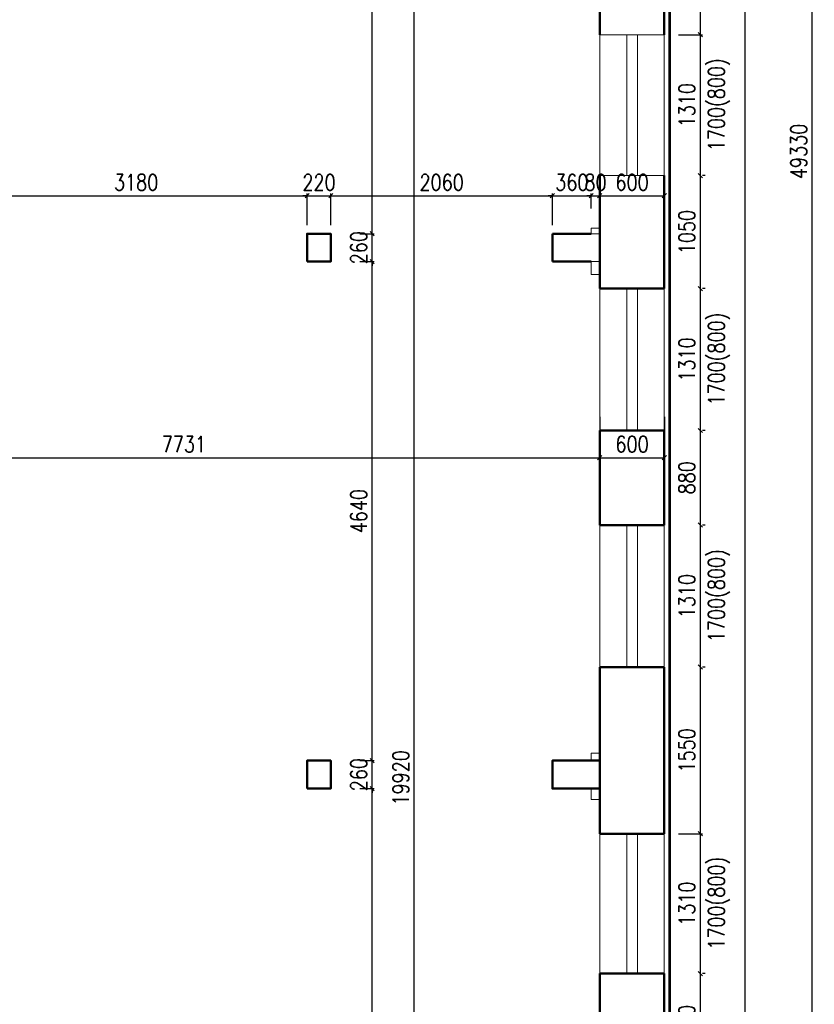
# Model space of a CAD drawing. Header units: millimetres. Extents: x -238874 to 551972, y -298952 to 658415.
# Tile 247 of 256: x 77106 to 84492, y 184295 to 193451. Entities that reach past the tile are written whole.
import ezdxf

# ---------------------------------------------------------------- set-up
doc = ezdxf.new("R2010")
doc.units = ezdxf.units.MM
doc.header["$LTSCALE"] = 20
doc.layers.add('CKNETISK', color=116, linetype='Continuous', lineweight=18, plot=False)
doc.layers.add('KOTY', color=8, linetype='Continuous')
doc.layers.add('NOSNÉ', color=8, linetype='Continuous', lineweight=50)
doc.layers.add('PRUCHODY', color=7, linetype='Continuous', lineweight=18)
doc.styles.add('SIMPLEX', font='SIMPLEX.shx', dxfattribs={"width": 0.8, "bigfont": 'CAD13.shx'})
doc.styles.get("Standard").update_dxf_attribs({"font": 'simplex.shx', "width": 0.8})
doc.dimstyles.new('CKA', dxfattribs={"dimtxt": 200, "dimasz": 40, "dimexe": 20, "dimexo": 0.2, "dimgap": 50, "dimtad": 1, "dimdec": 0, "dimrnd": 1, "dimzin": 0, "dimdsep": 46, "dimtxsty": 'Standard', "dimblk1": 'OBLIQUE', "dimblk2": 'OBLIQUE', "dimsah": 1, "dimcen": 0.09, "dimclrd": 253, "dimclre": 253, "dimclrt": 253, "dimadec": 0, "dimazin": 0, "dimtfac": 1, "dimtdec": 0, "dimtix": 1, "dimtmove": 2, "dimatfit": 3, "dimfxl": 1, "dimtolj": 1, "dimtzin": 0, "dimarcsym": 0})

# ---------------------------------------------------------------- blocks, each defined once
blk = doc.blocks.new('_OBLIQUE')
at = {"color": 0, "linetype": 'ByBlock'}
blk.add_line((-0.5, -0.5), (0.5, 0.5), dxfattribs=at)
blk = doc.blocks.new('*D1675')
at = {"layer": 'DEFPOINTS', "color": 0, "transparency": 16777216}
for p in [(83098, 216890.9), (84471.9, 216890.9), (83098, 167560.9)]:
    blk.add_point(p, dxfattribs=at)
at = {"layer": 'KOTY', "lineweight": -2, "transparency": 16777216}
for p, q in [((83478.7, 216890.9), (84491.9, 216890.9)), ((84471.9, 167560.9), (84471.9, 216890.9))]:
    blk.add_line(p, q, dxfattribs=at)
at = {"layer": 'KOTY', "lineweight": -2, "transparency": 16777216, "xscale": 40, "yscale": 40, "zscale": 40}
for p, rotation in [((84471.9, 216890.9), 90), ((84471.9, 167560.9), 270)]:
    blk.add_blockref('_OBLIQUE', p, dxfattribs=dict(at, rotation=rotation))
at = {"layer": 'KOTY', "transparency": 16777216, "insert": (84346.9, 192225.9), "char_height": 150, "attachment_point": 5, "rotation": 90, "style": 'SIMPLEX'}
blk.add_mtext('\\A1;49330', dxfattribs=at)
blk = doc.blocks.new('*D2052')
at = {"layer": 'DEFPOINTS', "color": 0, "transparency": 16777216}
for p in [(79888, 186300.9), (80382.3, 186300.9), (79888, 181690.9)]:
    blk.add_point(p, dxfattribs=at)
at = {"layer": 'KOTY', "lineweight": -2, "transparency": 16777216}
for p, q in [((80268.7, 186300.9), (80402.3, 186300.9)), ((80382.3, 181690.9), (80382.3, 186300.9))]:
    blk.add_line(p, q, dxfattribs=at)
at = {"layer": 'KOTY', "lineweight": -2, "transparency": 16777216, "xscale": 40, "yscale": 40, "zscale": 40}
for p, rotation in [((80382.3, 186300.9), 90), ((80382.3, 181690.9), 270)]:
    blk.add_blockref('_OBLIQUE', p, dxfattribs=dict(at, rotation=rotation))
at = {"layer": 'KOTY', "transparency": 16777216, "insert": (80257.3, 183995.9), "char_height": 150, "attachment_point": 5, "rotation": 90, "style": 'SIMPLEX'}
blk.add_mtext('\\A1;4610', dxfattribs=at)
blk = doc.blocks.new('*D2053')
at = {"layer": 'DEFPOINTS', "color": 0, "transparency": 16777216}
for p in [(80382.3, 196360.9), (80772.9, 196360.9), (80382.3, 176440.9)]:
    blk.add_point(p, dxfattribs=at)
at = {"layer": 'KOTY', "lineweight": -2, "transparency": 16777216}
for p, q in [((80763, 196360.9), (80792.9, 196360.9)), ((80772.9, 176440.9), (80772.9, 196360.9))]:
    blk.add_line(p, q, dxfattribs=at)
at = {"layer": 'KOTY', "lineweight": -2, "transparency": 16777216, "xscale": 40, "yscale": 40, "zscale": 40}
for p, rotation in [((80772.9, 196360.9), 90), ((80772.9, 176440.9), 270)]:
    blk.add_blockref('_OBLIQUE', p, dxfattribs=dict(at, rotation=rotation))
at = {"layer": 'KOTY', "transparency": 16777216, "insert": (80647.9, 186400.9), "char_height": 150, "attachment_point": 5, "rotation": 90, "style": 'SIMPLEX'}
blk.add_mtext('\\A1;19920', dxfattribs=at)
blk = doc.blocks.new('*D2054')
at = {"layer": 'DEFPOINTS', "color": 0, "transparency": 16777216}
for p in [(82848, 185880.9), (83432.8, 185880.9), (83098, 184580.9)]:
    blk.add_point(p, dxfattribs=at)
at = {"layer": 'KOTY', "lineweight": -2, "transparency": 16777216}
for p, q in [((83228.7, 185880.9), (83452.8, 185880.9)), ((83432.8, 184580.9), (83432.8, 185880.9))]:
    blk.add_line(p, q, dxfattribs=at)
at = {"layer": 'KOTY', "lineweight": -2, "transparency": 16777216, "xscale": 40, "yscale": 40, "zscale": 40}
for p, rotation in [((83432.8, 185880.9), 90), ((83432.8, 184580.9), 270)]:
    blk.add_blockref('_OBLIQUE', p, dxfattribs=dict(at, rotation=rotation))
at = {"layer": 'KOTY', "transparency": 16777216, "insert": (83307.8, 185230.9), "char_height": 150, "attachment_point": 5, "rotation": 90, "style": 'SIMPLEX'}
blk.add_mtext('\\A1;1310', dxfattribs=at)
blk = doc.blocks.new('*D2055')
at = {"layer": 'DEFPOINTS', "color": 0, "transparency": 16777216}
for p in [(83098, 197060.9), (83098, 167560.9), (83845.5, 167560.9)]:
    blk.add_point(p, dxfattribs=at)
at = {"layer": 'KOTY', "lineweight": -2, "transparency": 16777216}
for p, q in [((83845.5, 197060.9), (83845.5, 167560.9)), ((83478.7, 167560.9), (83865.5, 167560.9))]:
    blk.add_line(p, q, dxfattribs=at)
at = {"layer": 'KOTY', "lineweight": -2, "transparency": 16777216, "xscale": 40, "yscale": 40, "zscale": 40}
for p, rotation in [((83845.5, 197060.9), 90), ((83845.5, 167560.9), 270)]:
    blk.add_blockref('_OBLIQUE', p, dxfattribs=dict(at, rotation=rotation))
at = {"layer": 'KOTY', "transparency": 16777216, "insert": (83720.5, 182310.9), "char_height": 150, "attachment_point": 5, "rotation": 90, "style": 'SIMPLEX'}
blk.add_mtext('\\A1;29500', dxfattribs=at)
blk = doc.blocks.new('*D2203')
at = {"layer": 'DEFPOINTS', "color": 0, "transparency": 16777216}
for p in [(83098, 184580.9), (83432.8, 184580.9), (83098, 183690.9)]:
    blk.add_point(p, dxfattribs=at)
at = {"layer": 'KOTY', "lineweight": -2, "transparency": 16777216}
for p, q in [((83432.8, 183690.9), (83432.8, 184580.9)), ((83478.7, 184580.9), (83452.8, 184580.9))]:
    blk.add_line(p, q, dxfattribs=at)
at = {"layer": 'KOTY', "lineweight": -2, "transparency": 16777216, "xscale": 40, "yscale": 40, "zscale": 40}
for p, rotation in [((83432.8, 184580.9), 90), ((83432.8, 183690.9), 270)]:
    blk.add_blockref('_OBLIQUE', p, dxfattribs=dict(at, rotation=rotation))
at = {"layer": 'KOTY', "transparency": 16777216, "insert": (83307.8, 184135.9), "char_height": 150, "attachment_point": 5, "rotation": 90, "style": 'SIMPLEX'}
blk.add_mtext('\\A1;890', dxfattribs=at)
blk = doc.blocks.new('*D2354')
at = {"layer": 'DEFPOINTS', "color": 0, "transparency": 16777216}
for p in [(82498, 189378.1), (83098, 189378.1), (83098, 189378.1)]:
    blk.add_point(p, dxfattribs=at)
at = {"layer": 'KOTY', "lineweight": -2, "transparency": 16777216}
for p, q in [((83098, 189758.9), (83098, 189398.1)), ((82498, 189378.1), (83098, 189378.1))]:
    blk.add_line(p, q, dxfattribs=at)
at = {"layer": 'KOTY', "lineweight": -2, "transparency": 16777216, "xscale": 40, "yscale": 40, "zscale": 40, "rotation": 180}
blk.add_blockref('_OBLIQUE', (82498, 189378.1), dxfattribs=at)
at = {"layer": 'KOTY', "lineweight": -2, "transparency": 16777216, "xscale": 40, "yscale": 40, "zscale": 40}
blk.add_blockref('_OBLIQUE', (83098, 189378.1), dxfattribs=at)
at = {"layer": 'KOTY', "transparency": 16777216, "insert": (82798, 189503.1), "char_height": 150, "attachment_point": 5, "style": 'SIMPLEX'}
blk.add_mtext('\\A1;600', dxfattribs=at)
blk = doc.blocks.new('*D2355')
at = {"layer": 'DEFPOINTS', "color": 0, "transparency": 16777216}
for p in [(83098, 191813.3), (82498, 191290), (83098, 191305)]:
    blk.add_point(p, dxfattribs=at)
at = {"layer": 'KOTY', "lineweight": -2, "transparency": 16777216}
for p, q in [((83098, 191685.8), (83098, 191833.3)), ((82498, 191813.3), (83098, 191813.3))]:
    blk.add_line(p, q, dxfattribs=at)
at = {"layer": 'KOTY', "lineweight": -2, "transparency": 16777216, "xscale": 40, "yscale": 40, "zscale": 40, "rotation": 180}
blk.add_blockref('_OBLIQUE', (82498, 191813.3), dxfattribs=at)
at = {"layer": 'KOTY', "lineweight": -2, "transparency": 16777216, "xscale": 40, "yscale": 40, "zscale": 40}
blk.add_blockref('_OBLIQUE', (83098, 191813.3), dxfattribs=at)
at = {"layer": 'KOTY', "transparency": 16777216, "insert": (82798, 191938.3), "char_height": 150, "attachment_point": 5, "style": 'SIMPLEX'}
blk.add_mtext('\\A1;600', dxfattribs=at)
blk = doc.blocks.new('*D2359')
at = {"layer": 'DEFPOINTS', "color": 0, "transparency": 16777216}
for p in [(79778, 191813.3), (76598, 191160), (79778, 191160)]:
    blk.add_point(p, dxfattribs=at)
at = {"layer": 'KOTY', "lineweight": -2, "transparency": 16777216}
for p, q in [((79778, 191540.8), (79778, 191833.3)), ((76598, 191813.3), (79778, 191813.3))]:
    blk.add_line(p, q, dxfattribs=at)
at = {"layer": 'KOTY', "lineweight": -2, "transparency": 16777216, "xscale": 40, "yscale": 40, "zscale": 40, "rotation": 180}
blk.add_blockref('_OBLIQUE', (76598, 191813.3), dxfattribs=at)
at = {"layer": 'KOTY', "lineweight": -2, "transparency": 16777216, "xscale": 40, "yscale": 40, "zscale": 40}
blk.add_blockref('_OBLIQUE', (79778, 191813.3), dxfattribs=at)
at = {"layer": 'KOTY', "transparency": 16777216, "insert": (78188, 191938.3), "char_height": 150, "attachment_point": 5, "style": 'SIMPLEX'}
blk.add_mtext('\\A1;3180', dxfattribs=at)
blk = doc.blocks.new('*D2360')
at = {"layer": 'DEFPOINTS', "color": 0, "transparency": 16777216}
for p in [(79998, 191813.3), (79778, 191160), (79998, 191160)]:
    blk.add_point(p, dxfattribs=at)
at = {"layer": 'KOTY', "lineweight": -2, "transparency": 16777216}
for p, q in [((79998, 191540.8), (79998, 191833.3)), ((79778, 191813.3), (79738, 191813.3)), ((79778, 191813.3), (79998, 191813.3)), ((79998, 191813.3), (80038, 191813.3))]:
    blk.add_line(p, q, dxfattribs=at)
at = {"layer": 'KOTY', "lineweight": -2, "transparency": 16777216, "xscale": 40, "yscale": 40, "zscale": 40}
blk.add_blockref('_OBLIQUE', (79778, 191813.3), dxfattribs=at)
at = {"layer": 'KOTY', "lineweight": -2, "transparency": 16777216, "xscale": 40, "yscale": 40, "zscale": 40, "rotation": 180}
blk.add_blockref('_OBLIQUE', (79998, 191813.3), dxfattribs=at)
at = {"layer": 'KOTY', "transparency": 16777216, "insert": (79888, 191938.3), "char_height": 150, "attachment_point": 5, "style": 'SIMPLEX'}
blk.add_mtext('\\A1;220', dxfattribs=at)
blk = doc.blocks.new('*D2361')
at = {"layer": 'DEFPOINTS', "color": 0, "transparency": 16777216}
for p in [(82058, 191813.3), (79998, 191160), (82058, 191160)]:
    blk.add_point(p, dxfattribs=at)
at = {"layer": 'KOTY', "lineweight": -2, "transparency": 16777216}
for p, q in [((82058, 191540.8), (82058, 191833.3)), ((79998, 191813.3), (82058, 191813.3))]:
    blk.add_line(p, q, dxfattribs=at)
at = {"layer": 'KOTY', "lineweight": -2, "transparency": 16777216, "xscale": 40, "yscale": 40, "zscale": 40, "rotation": 180}
blk.add_blockref('_OBLIQUE', (79998, 191813.3), dxfattribs=at)
at = {"layer": 'KOTY', "lineweight": -2, "transparency": 16777216, "xscale": 40, "yscale": 40, "zscale": 40}
blk.add_blockref('_OBLIQUE', (82058, 191813.3), dxfattribs=at)
at = {"layer": 'KOTY', "transparency": 16777216, "insert": (81028, 191938.3), "char_height": 150, "attachment_point": 5, "style": 'SIMPLEX'}
blk.add_mtext('\\A1;2060', dxfattribs=at)
blk = doc.blocks.new('*D2362')
at = {"layer": 'DEFPOINTS', "color": 0, "transparency": 16777216}
for p in [(82418, 191813.3), (82418, 191315), (82058, 191160)]:
    blk.add_point(p, dxfattribs=at)
at = {"layer": 'KOTY', "lineweight": -2, "transparency": 16777216}
for p, q in [((82418, 191695.8), (82418, 191833.3)), ((82058, 191813.3), (82018, 191813.3)), ((82058, 191813.3), (82418, 191813.3)), ((82418, 191813.3), (82458, 191813.3))]:
    blk.add_line(p, q, dxfattribs=at)
at = {"layer": 'KOTY', "lineweight": -2, "transparency": 16777216, "xscale": 40, "yscale": 40, "zscale": 40}
blk.add_blockref('_OBLIQUE', (82058, 191813.3), dxfattribs=at)
at = {"layer": 'KOTY', "lineweight": -2, "transparency": 16777216, "xscale": 40, "yscale": 40, "zscale": 40, "rotation": 180}
blk.add_blockref('_OBLIQUE', (82418, 191813.3), dxfattribs=at)
at = {"layer": 'KOTY', "transparency": 16777216, "insert": (82238, 191938.3), "char_height": 150, "attachment_point": 5, "style": 'SIMPLEX'}
blk.add_mtext('\\A1;360', dxfattribs=at)
blk = doc.blocks.new('*D2363')
at = {"layer": 'DEFPOINTS', "color": 0, "transparency": 16777216}
for p in [(82498, 191813.3), (82418, 191315), (82498, 191290)]:
    blk.add_point(p, dxfattribs=at)
at = {"layer": 'KOTY', "lineweight": -2, "transparency": 16777216}
for p, q in [((82498, 191670.8), (82498, 191833.3)), ((82418, 191813.3), (82378, 191813.3)), ((82418, 191813.3), (82498, 191813.3)), ((82498, 191813.3), (82538, 191813.3))]:
    blk.add_line(p, q, dxfattribs=at)
at = {"layer": 'KOTY', "lineweight": -2, "transparency": 16777216, "xscale": 40, "yscale": 40, "zscale": 40}
blk.add_blockref('_OBLIQUE', (82418, 191813.3), dxfattribs=at)
at = {"layer": 'KOTY', "lineweight": -2, "transparency": 16777216, "xscale": 40, "yscale": 40, "zscale": 40, "rotation": 180}
blk.add_blockref('_OBLIQUE', (82498, 191813.3), dxfattribs=at)
at = {"layer": 'KOTY', "transparency": 16777216, "insert": (82458, 191938.3), "char_height": 150, "attachment_point": 5, "style": 'SIMPLEX'}
blk.add_mtext('\\A1;80', dxfattribs=at)
blk = doc.blocks.new('*D2366')
at = {"layer": 'DEFPOINTS', "color": 0, "transparency": 16777216}
for p in [(80338, 196360.9), (80382.3, 196360.9), (79888, 191460.9)]:
    blk.add_point(p, dxfattribs=at)
at = {"layer": 'KOTY', "lineweight": -2, "transparency": 16777216}
for p, q in [((80382.3, 191460.9), (80382.3, 196360.9)), ((80718.7, 196360.9), (80402.3, 196360.9))]:
    blk.add_line(p, q, dxfattribs=at)
at = {"layer": 'KOTY', "lineweight": -2, "transparency": 16777216, "xscale": 40, "yscale": 40, "zscale": 40}
for p, rotation in [((80382.3, 196360.9), 90), ((80382.3, 191460.9), 270)]:
    blk.add_blockref('_OBLIQUE', p, dxfattribs=dict(at, rotation=rotation))
at = {"layer": 'KOTY', "transparency": 16777216, "insert": (80257.3, 193910.9), "char_height": 150, "attachment_point": 5, "rotation": 90, "style": 'SIMPLEX'}
blk.add_mtext('\\A1;4900', dxfattribs=at)
blk = doc.blocks.new('*D2368')
at = {"layer": 'DEFPOINTS', "color": 0, "transparency": 16777216}
for p in [(74767.3, 189378.1), (82498, 189378.1), (82498, 189378.1)]:
    blk.add_point(p, dxfattribs=at)
at = {"layer": 'KOTY', "lineweight": -2, "transparency": 16777216}
for p, q in [((82498, 189758.9), (82498, 189398.1)), ((74767.3, 189378.1), (82498, 189378.1))]:
    blk.add_line(p, q, dxfattribs=at)
at = {"layer": 'KOTY', "lineweight": -2, "transparency": 16777216, "xscale": 40, "yscale": 40, "zscale": 40, "rotation": 180}
blk.add_blockref('_OBLIQUE', (74767.3, 189378.1), dxfattribs=at)
at = {"layer": 'KOTY', "lineweight": -2, "transparency": 16777216, "xscale": 40, "yscale": 40, "zscale": 40}
blk.add_blockref('_OBLIQUE', (82498, 189378.1), dxfattribs=at)
at = {"layer": 'KOTY', "transparency": 16777216, "insert": (78632.6, 189503.1), "char_height": 150, "attachment_point": 5, "style": 'SIMPLEX'}
blk.add_mtext('\\A1;7731', dxfattribs=at)
blk = doc.blocks.new('*D2374')
at = {"layer": 'DEFPOINTS', "color": 0, "transparency": 16777216}
for p in [(79888, 186560.9), (80382.3, 186560.9), (79888, 186300.9)]:
    blk.add_point(p, dxfattribs=at)
at = {"layer": 'KOTY', "lineweight": -2, "transparency": 16777216}
for p, q in [((80382.3, 186560.9), (80382.3, 186600.9)), ((80268.7, 186560.9), (80402.3, 186560.9)), ((80382.3, 186300.9), (80382.3, 186560.9)), ((80382.3, 186300.9), (80382.3, 186260.9))]:
    blk.add_line(p, q, dxfattribs=at)
at = {"layer": 'KOTY', "lineweight": -2, "transparency": 16777216, "xscale": 40, "yscale": 40, "zscale": 40}
for p, rotation in [((80382.3, 186560.9), 270), ((80382.3, 186300.9), 90)]:
    blk.add_blockref('_OBLIQUE', p, dxfattribs=dict(at, rotation=rotation))
at = {"layer": 'KOTY', "transparency": 16777216, "insert": (80257.3, 186430.9), "char_height": 150, "attachment_point": 5, "rotation": 90, "style": 'SIMPLEX'}
blk.add_mtext('\\A1;260', dxfattribs=at)
blk = doc.blocks.new('*D2375')
at = {"layer": 'DEFPOINTS', "color": 0, "transparency": 16777216}
for p in [(79888, 191200.9), (80382.3, 191200.9), (79888, 186560.9)]:
    blk.add_point(p, dxfattribs=at)
at = {"layer": 'KOTY', "lineweight": -2, "transparency": 16777216}
for p, q in [((80268.7, 191200.9), (80402.3, 191200.9)), ((80382.3, 186560.9), (80382.3, 191200.9))]:
    blk.add_line(p, q, dxfattribs=at)
at = {"layer": 'KOTY', "lineweight": -2, "transparency": 16777216, "xscale": 40, "yscale": 40, "zscale": 40}
for p, rotation in [((80382.3, 191200.9), 90), ((80382.3, 186560.9), 270)]:
    blk.add_blockref('_OBLIQUE', p, dxfattribs=dict(at, rotation=rotation))
at = {"layer": 'KOTY', "transparency": 16777216, "insert": (80257.3, 188880.9), "char_height": 150, "attachment_point": 5, "rotation": 90, "style": 'SIMPLEX'}
blk.add_mtext('\\A1;4640', dxfattribs=at)
blk = doc.blocks.new('*D2376')
at = {"layer": 'DEFPOINTS', "color": 0, "transparency": 16777216}
for p in [(79888, 191460.9), (80382.3, 191460.9), (79888, 191200.9)]:
    blk.add_point(p, dxfattribs=at)
at = {"layer": 'KOTY', "lineweight": -2, "transparency": 16777216}
for p, q in [((80268.7, 191460.9), (80402.3, 191460.9)), ((80382.3, 191460.9), (80382.3, 191500.9)), ((80382.3, 191200.9), (80382.3, 191460.9)), ((80382.3, 191200.9), (80382.3, 191160.9))]:
    blk.add_line(p, q, dxfattribs=at)
at = {"layer": 'KOTY', "lineweight": -2, "transparency": 16777216, "xscale": 40, "yscale": 40, "zscale": 40}
for p, rotation in [((80382.3, 191460.9), 270), ((80382.3, 191200.9), 90)]:
    blk.add_blockref('_OBLIQUE', p, dxfattribs=dict(at, rotation=rotation))
at = {"layer": 'KOTY', "transparency": 16777216, "insert": (80257.3, 191330.9), "char_height": 150, "attachment_point": 5, "rotation": 90, "style": 'SIMPLEX'}
blk.add_mtext('\\A1;260', dxfattribs=at)
blk = doc.blocks.new('*D2378')
at = {"layer": 'DEFPOINTS', "color": 0, "transparency": 16777216}
for p in [(83098, 192000.9), (83432.8, 192000.9), (83098, 190950.9)]:
    blk.add_point(p, dxfattribs=at)
at = {"layer": 'KOTY', "lineweight": -2, "transparency": 16777216}
for p, q in [((83432.8, 190950.9), (83432.8, 192000.9)), ((83478.7, 192000.9), (83452.8, 192000.9))]:
    blk.add_line(p, q, dxfattribs=at)
at = {"layer": 'KOTY', "lineweight": -2, "transparency": 16777216, "xscale": 40, "yscale": 40, "zscale": 40}
for p, rotation in [((83432.8, 192000.9), 90), ((83432.8, 190950.9), 270)]:
    blk.add_blockref('_OBLIQUE', p, dxfattribs=dict(at, rotation=rotation))
at = {"layer": 'KOTY', "transparency": 16777216, "insert": (83307.8, 191475.9), "char_height": 150, "attachment_point": 5, "rotation": 90, "style": 'SIMPLEX'}
blk.add_mtext('\\A1;1050', dxfattribs=at)
blk = doc.blocks.new('*D2379')
at = {"layer": 'DEFPOINTS', "color": 0, "transparency": 16777216}
for p in [(83098, 187430.9), (83432.8, 187430.9), (82848, 185880.9)]:
    blk.add_point(p, dxfattribs=at)
at = {"layer": 'KOTY', "lineweight": -2, "transparency": 16777216}
for p, q in [((83432.8, 185880.9), (83432.8, 187430.9)), ((83478.7, 187430.9), (83452.8, 187430.9))]:
    blk.add_line(p, q, dxfattribs=at)
at = {"layer": 'KOTY', "lineweight": -2, "transparency": 16777216, "xscale": 40, "yscale": 40, "zscale": 40}
for p, rotation in [((83432.8, 187430.9), 90), ((83432.8, 185880.9), 270)]:
    blk.add_blockref('_OBLIQUE', p, dxfattribs=dict(at, rotation=rotation))
at = {"layer": 'KOTY', "transparency": 16777216, "insert": (83307.8, 186655.9), "char_height": 150, "attachment_point": 5, "rotation": 90, "style": 'SIMPLEX'}
blk.add_mtext('\\A1;1550', dxfattribs=at)
blk = doc.blocks.new('*D2380')
at = {"layer": 'DEFPOINTS', "color": 0, "transparency": 16777216}
for p in [(83098, 188750.9), (83432.8, 188750.9), (83098, 187430.9)]:
    blk.add_point(p, dxfattribs=at)
at = {"layer": 'KOTY', "lineweight": -2, "transparency": 16777216}
for p, q in [((83432.8, 187430.9), (83432.8, 188750.9)), ((83478.7, 188750.9), (83452.8, 188750.9))]:
    blk.add_line(p, q, dxfattribs=at)
at = {"layer": 'KOTY', "lineweight": -2, "transparency": 16777216, "xscale": 40, "yscale": 40, "zscale": 40}
for p, rotation in [((83432.8, 188750.9), 90), ((83432.8, 187430.9), 270)]:
    blk.add_blockref('_OBLIQUE', p, dxfattribs=dict(at, rotation=rotation))
at = {"layer": 'KOTY', "transparency": 16777216, "insert": (83307.8, 188090.9), "char_height": 150, "attachment_point": 5, "rotation": 90, "style": 'SIMPLEX'}
blk.add_mtext('\\A1;1310', dxfattribs=at)
blk = doc.blocks.new('*D2381')
at = {"layer": 'DEFPOINTS', "color": 0, "transparency": 16777216}
for p in [(83098, 189630.9), (83432.8, 189630.9), (83098, 188750.9)]:
    blk.add_point(p, dxfattribs=at)
at = {"layer": 'KOTY', "lineweight": -2, "transparency": 16777216}
for p, q in [((83432.8, 188750.9), (83432.8, 189630.9)), ((83478.7, 189630.9), (83452.8, 189630.9))]:
    blk.add_line(p, q, dxfattribs=at)
at = {"layer": 'KOTY', "lineweight": -2, "transparency": 16777216, "xscale": 40, "yscale": 40, "zscale": 40}
for p, rotation in [((83432.8, 189630.9), 90), ((83432.8, 188750.9), 270)]:
    blk.add_blockref('_OBLIQUE', p, dxfattribs=dict(at, rotation=rotation))
at = {"layer": 'KOTY', "transparency": 16777216, "insert": (83307.8, 189190.9), "char_height": 150, "attachment_point": 5, "rotation": 90, "style": 'SIMPLEX'}
blk.add_mtext('\\A1;880', dxfattribs=at)
blk = doc.blocks.new('*D2382')
at = {"layer": 'DEFPOINTS', "color": 0, "transparency": 16777216}
for p in [(83098, 190950.9), (83432.8, 190950.9), (83098, 189630.9)]:
    blk.add_point(p, dxfattribs=at)
at = {"layer": 'KOTY', "lineweight": -2, "transparency": 16777216}
for p, q in [((83432.8, 189630.9), (83432.8, 190950.9)), ((83478.7, 190950.9), (83452.8, 190950.9))]:
    blk.add_line(p, q, dxfattribs=at)
at = {"layer": 'KOTY', "lineweight": -2, "transparency": 16777216, "xscale": 40, "yscale": 40, "zscale": 40}
for p, rotation in [((83432.8, 190950.9), 90), ((83432.8, 189630.9), 270)]:
    blk.add_blockref('_OBLIQUE', p, dxfattribs=dict(at, rotation=rotation))
at = {"layer": 'KOTY', "transparency": 16777216, "insert": (83307.8, 190290.9), "char_height": 150, "attachment_point": 5, "rotation": 90, "style": 'SIMPLEX'}
blk.add_mtext('\\A1;1310', dxfattribs=at)
blk = doc.blocks.new('*D2383')
at = {"layer": 'DEFPOINTS', "color": 0, "transparency": 16777216}
for p in [(82848, 193310.9), (83432.8, 193310.9), (83098, 192000.9)]:
    blk.add_point(p, dxfattribs=at)
at = {"layer": 'KOTY', "lineweight": -2, "transparency": 16777216}
for p, q in [((83228.7, 193310.9), (83452.8, 193310.9)), ((83432.8, 192000.9), (83432.8, 193310.9))]:
    blk.add_line(p, q, dxfattribs=at)
at = {"layer": 'KOTY', "lineweight": -2, "transparency": 16777216, "xscale": 40, "yscale": 40, "zscale": 40}
for p, rotation in [((83432.8, 193310.9), 90), ((83432.8, 192000.9), 270)]:
    blk.add_blockref('_OBLIQUE', p, dxfattribs=dict(at, rotation=rotation))
at = {"layer": 'KOTY', "transparency": 16777216, "insert": (83307.8, 192655.9), "char_height": 150, "attachment_point": 5, "rotation": 90, "style": 'SIMPLEX'}
blk.add_mtext('\\A1;1310', dxfattribs=at)
blk = doc.blocks.new('*D2384')
at = {"layer": 'DEFPOINTS', "color": 0, "transparency": 16777216}
for p in [(83098, 194200.9), (83432.8, 194200.9), (82848, 193310.9)]:
    blk.add_point(p, dxfattribs=at)
at = {"layer": 'KOTY', "lineweight": -2, "transparency": 16777216}
for p, q in [((83432.8, 193310.9), (83432.8, 194200.9)), ((83478.7, 194200.9), (83452.8, 194200.9))]:
    blk.add_line(p, q, dxfattribs=at)
at = {"layer": 'KOTY', "lineweight": -2, "transparency": 16777216, "xscale": 40, "yscale": 40, "zscale": 40}
for p, rotation in [((83432.8, 194200.9), 90), ((83432.8, 193310.9), 270)]:
    blk.add_blockref('_OBLIQUE', p, dxfattribs=dict(at, rotation=rotation))
at = {"layer": 'KOTY', "transparency": 16777216, "insert": (83307.8, 193755.9), "char_height": 150, "attachment_point": 5, "rotation": 90, "style": 'SIMPLEX'}
blk.add_mtext('\\A1;890', dxfattribs=at)

msp = doc.modelspace()

# ---------------------------------------------------------------- linework, layer by layer
at = {"layer": 'CKNETISK', "lineweight": 53}
msp.add_line((83147.962, -240764.395), (83147.962, 658415.336), dxfattribs=at)
at = {"layer": 'NOSNÉ'}
for p, q in [((82497.962, 193310.863), (82497.962, 194200.863)), ((83097.962, 193310.863), (83097.962, 194200.863)), ((82497.962, 190950.863), (82497.962, 192000.863)), ((83097.962, 190950.863), (83097.962, 192000.863)), ((82057.962, 191460.863), (82057.962, 191200.863)), ((82417.962, 191460.863), (82057.962, 191460.863)), ((82057.962, 191200.863), (82417.962, 191200.863)), ((82497.962, 190950.863), (83097.962, 190950.863)), ((82497.962, 189630.863), (83097.962, 189630.863)), ((82497.962, 188750.863), (82497.962, 189630.863)), ((83097.962, 188750.863), (83097.962, 189630.863)), ((82497.962, 188750.863), (83097.962, 188750.863)), ((82497.962, 187430.863), (83097.962, 187430.863)), ((82497.962, 185880.863), (82497.962, 187430.863)), ((83097.962, 185880.863), (83097.962, 187430.863)), ((82497.962, 185880.863), (83097.962, 185880.863)), ((82497.962, 184580.863), (83097.962, 184580.863)), ((82497.962, 183690.863), (82497.962, 184580.863)), ((83097.962, 183690.863), (83097.962, 184580.863))]:
    msp.add_line(p, q, dxfattribs=at)
for points in [[(79777.962, 191200.863), (79997.962, 191200.863), (79997.962, 191460.863), (79777.962, 191460.863)], [(79777.962, 186300.863), (79997.962, 186300.863), (79997.962, 186560.863), (79777.962, 186560.863)], [(82497.962, 186560.863), (82057.962, 186560.863), (82057.962, 186300.863), (82497.962, 186300.863)]]:
    msp.add_lwpolyline(points, close=True, dxfattribs=at)
at = {"layer": 'PRUCHODY'}
for p, q in [((82497.962, 193310.863), (83097.962, 193310.863)), ((82497.962, 192000.863), (82497.962, 193310.863)), ((82747.962, 192000.863), (82747.962, 193310.863)), ((82847.962, 192000.863), (82847.962, 193310.863)), ((83097.962, 192000.863), (83097.962, 193310.863)), ((82497.962, 192000.863), (83097.962, 192000.863)), ((82497.962, 191510.863), (82417.962, 191510.863)), ((82417.962, 191510.863), (82417.962, 191460.863)), ((82417.962, 191200.863), (82417.962, 191080.863)), ((82417.962, 191080.863), (82497.962, 191080.863)), ((82497.962, 189630.863), (82497.962, 190950.863)), ((82747.962, 189630.863), (82747.962, 190950.863)), ((82847.962, 189630.863), (82847.962, 190950.863)), ((83097.962, 190950.863), (83097.962, 189630.863)), ((82497.962, 187430.863), (82497.962, 188750.863)), ((82747.962, 187430.863), (82747.962, 188750.863)), ((82847.962, 187430.863), (82847.962, 188750.863)), ((83097.962, 188750.863), (83097.962, 187430.863)), ((82497.962, 184580.863), (82497.962, 185880.863)), ((82747.962, 184580.863), (82747.962, 185880.863)), ((82847.962, 184580.863), (82847.962, 185880.863)), ((83097.962, 184580.863), (83097.962, 185880.863))]:
    msp.add_line(p, q, dxfattribs=at)
for points in [[(82497.962, 191510.863), (82417.962, 191510.863), (82417.962, 191460.863), (82497.962, 191460.863)], [(82497.962, 191200.863), (82417.962, 191200.863), (82417.962, 191080.863), (82497.962, 191080.863)], [(82497.962, 186630.863), (82417.962, 186630.863), (82417.962, 186560.863), (82497.962, 186560.863)], [(82497.962, 186300.863), (82417.962, 186300.863), (82417.962, 186200.863), (82497.962, 186200.863)]]:
    msp.add_lwpolyline(points, close=True, dxfattribs=at)

# ---------------------------------------------------------------- texts
at = {"layer": 'KOTY', "char_height": 150, "attachment_point": 5, "rotation": 90, "style": 'SIMPLEX'}
for insert in [(83606.764, 192659.844), (83606.764, 190294.844), (83606.764, 188094.844), (83606.764, 185234.844)]:
    msp.add_mtext('1700(800)', dxfattribs=dict(at, insert=insert))

# ---------------------------------------------------------------- dimensions: what is measured, and where the dimension line sits
at = {"layer": 'KOTY'}
for base, p1, p2, angle, text, picture, middle in [((84471.895, 216890.863), (83097.962, 167560.863), (83097.962, 216890.863), 270, '49330', '*D1675', (84346.895, 192225.863)), ((83845.499, 167560.863), (83097.962, 197060.863), (83097.962, 167560.863), 270, '29500', '*D2055', (83720.499, 182310.863)), ((80382.264, 196360.863), (79887.962, 191460.863), (80337.962, 196360.863), 270, '4900', '*D2366', (80257.264, 193910.863)), ((80772.892, 196360.863), (80382.264, 176440.863), (80382.264, 196360.863), 270, '19920', '*D2053', (80647.892, 186400.863)), ((83432.768, 194200.863), (82847.962, 193310.863), (83097.962, 194200.863), 270, '890', '*D2384', (83307.768, 193755.863)), ((83432.768, 193310.863), (83097.962, 192000.863), (82847.962, 193310.863), 270, '1310', '*D2383', (83307.768, 192655.863)), ((83432.768, 192000.863), (83097.962, 190950.863), (83097.962, 192000.863), 270, '1050', '*D2378', (83307.768, 191475.863)), ((80382.264, 191460.863), (79887.962, 191200.863), (79887.962, 191460.863), 270, '260', '*D2376', (80257.264, 191330.863)), ((80382.264, 191200.863), (79887.962, 186560.863), (79887.962, 191200.863), 270, '4640', '*D2375', (80257.264, 188880.863)), ((83432.768, 190950.863), (83097.962, 189630.863), (83097.962, 190950.863), 270, '1310', '*D2382', (83307.768, 190290.863)), ((82497.962, 189378.13), (74767.302, 189378.13), (82497.962, 189378.13), 180, '7731', '*D2368', (78632.632, 189503.13)), ((83097.962, 189378.13), (82497.962, 189378.13), (83097.962, 189378.13), 180, '600', '*D2354', (82797.962, 189503.13)), ((83432.768, 189630.863), (83097.962, 188750.863), (83097.962, 189630.863), 270, '880', '*D2381', (83307.768, 189190.863)), ((83432.768, 188750.863), (83097.962, 187430.863), (83097.962, 188750.863), 270, '1310', '*D2380', (83307.768, 188090.863)), ((83432.768, 187430.863), (82847.962, 185880.863), (83097.962, 187430.863), 270, '1550', '*D2379', (83307.768, 186655.863)), ((80382.264, 186560.863), (79887.962, 186300.863), (79887.962, 186560.863), 270, '260', '*D2374', (80257.264, 186430.863)), ((80382.264, 186300.863), (79887.962, 181690.863), (79887.962, 186300.863), 270, '4610', '*D2052', (80257.264, 183995.863)), ((83432.768, 185880.863), (83097.962, 184580.863), (82847.962, 185880.863), 270, '1310', '*D2054', (83307.768, 185230.863)), ((83432.768, 184580.863), (83097.962, 183690.863), (83097.962, 184580.863), 270, '890', '*D2203', (83307.768, 184135.863))]:
    dim = msp.add_linear_dim(base=base, p1=p1, p2=p2, angle=angle, text=text, dimstyle='CKA', override={"dimtxt": 150, "dimexo": 380.774374, "dimtxsty": 'SIMPLEX', "dimse1": 1, "dimclrd": 256, "dimclre": 256, "dimclrt": 256}, dxfattribs=at)
    dim.commit()
    dim.dimension.update_dxf_attribs({"geometry": picture, "text_midpoint": middle})
for base, p1, p2, text, picture, middle in [((79777.962, 191813.27), (76597.962, 191159.996), (79777.962, 191159.996), '3180', '*D2359', (78187.962, 191938.27)), ((79997.962, 191813.27), (79777.962, 191159.996), (79997.962, 191159.996), '220', '*D2360', (79887.962, 191938.27)), ((82057.962, 191813.27), (79997.962, 191159.996), (82057.962, 191159.996), '2060', '*D2361', (81027.962, 191938.27)), ((82417.962, 191813.27), (82057.962, 191159.996), (82417.962, 191314.996), '360', '*D2362', (82237.962, 191938.27)), ((82497.962, 191813.27), (82417.962, 191314.996), (82497.962, 191289.996), '80', '*D2363', (82457.962, 191938.27)), ((83097.962, 191813.27), (82497.962, 191289.996), (83097.962, 191304.996), '600', '*D2355', (82797.962, 191938.27))]:
    dim = msp.add_linear_dim(base=base, p1=p1, p2=p2, text=text, dimstyle='CKA', override={"dimtxt": 150, "dimexo": 380.774374, "dimtxsty": 'SIMPLEX', "dimse1": 1, "dimclrd": 256, "dimclre": 256, "dimclrt": 256}, dxfattribs=at)
    dim.commit()
    dim.dimension.update_dxf_attribs({"geometry": picture, "text_midpoint": middle})

doc.saveas('drawing.dxf')
